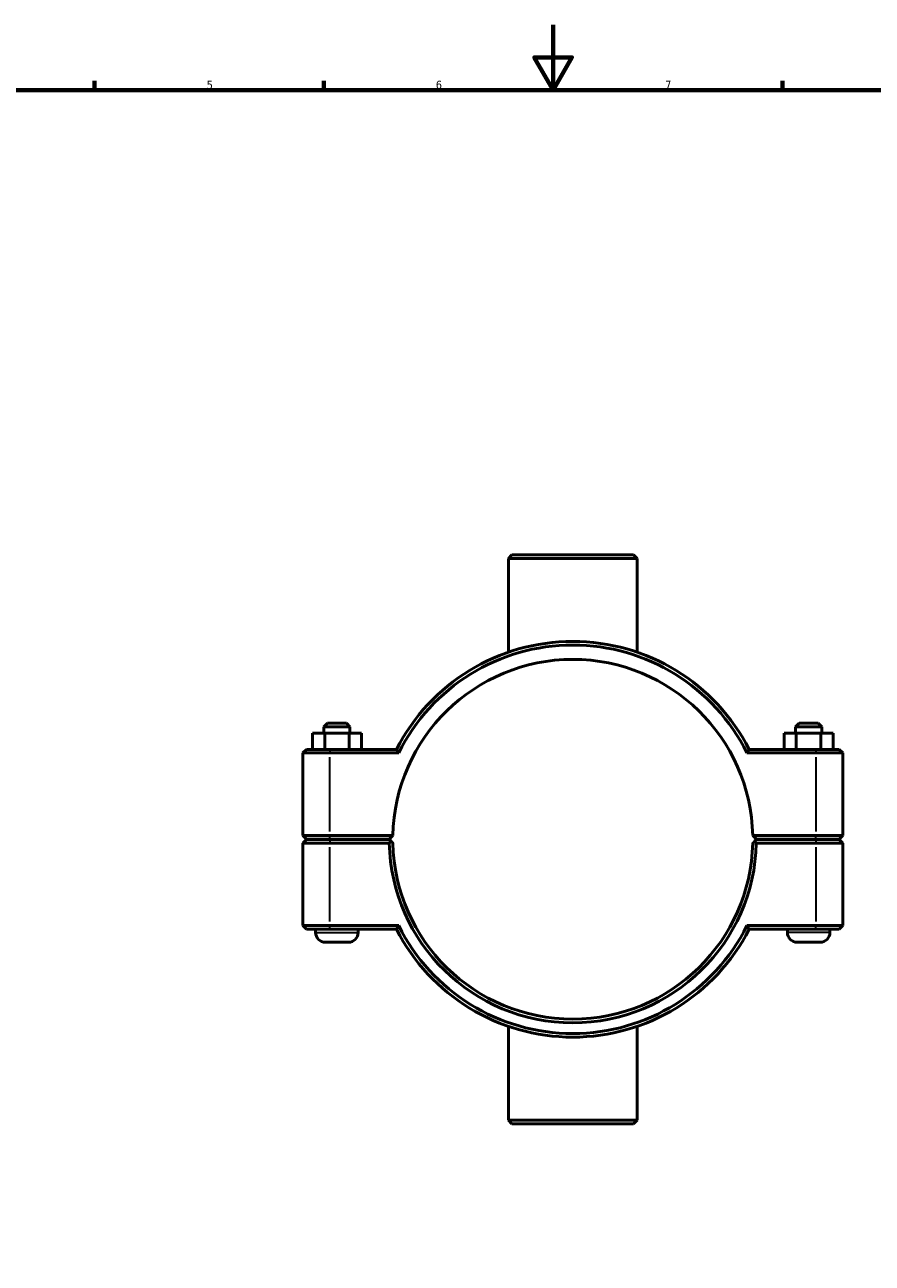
# Model space of a CAD drawing. Header units: millimetres. Extents: x 0 to 902, y -152 to 1184.
# Tile 3 of 5: x 259 to 518, y 215 to 594. Entities that reach past the tile are written whole.
import ezdxf

# ---------------------------------------------------------------- set-up
doc = ezdxf.new("R2010")
doc.units = ezdxf.units.MM
for name, color, linetype, lineweight in [('Border (ISO)', 7, 'Continuous', 70), ('Visible (ISO)', 7, 'Continuous', 50), ('Visible Narrow (ISO)', 7, 'Continuous', 35)]:
    doc.layers.add(name, color=color, linetype=linetype, lineweight=lineweight)
doc.styles.add('Note Text (ISO)', font='tahoma.ttf')

# ---------------------------------------------------------------- blocks, each defined once
blk = doc.blocks.new('Borders Default Border')
at = {"layer": 'Border (ISO)'}
for p, q in [((280.33, 574), (280.33, 576.9)), ((350.42, 574), (350.42, 576.9)), ((490.58, 574), (490.58, 576.9))]:
    blk.add_line(p, q, dxfattribs=at)
at = {"layer": 'Border (ISO)', "flags": 128}
for points in [[(420.5, 594), (420.5, 574), (414.73, 584), (426.27, 584), (420.5, 574)], [(20, 20), (20, 574), (821, 574), (821, 20), (20, 20)]]:
    blk.add_lwpolyline(points, dxfattribs=at)
at = {"layer": 'Border (ISO)', "color": 232, "true_color": 0xca0064, "char_height": 2.5, "attachment_point": 7, "style": 'Note Text (ISO)'}
for s, insert in [('5', (314.64, 574.35)), ('6', (384.66, 574.35)), ('7', (454.77, 574.4))]:
    blk.add_mtext(s, dxfattribs=dict(at, insert=insert))

msp = doc.modelspace()

# ---------------------------------------------------------------- linework, layer by layer
at = {"layer": 'Visible (ISO)'}
for p, q in [((407.942, 431.927), (406.842, 430.827)), ((407.942, 431.927), (445.12, 431.927)), ((445.12, 431.927), (446.22, 430.827)), ((446.22, 430.827), (406.842, 430.827)), ((406.842, 402.134), (406.842, 430.827)), ((446.22, 402.134), (446.22, 430.827)), ((351.531, 380.427), (350.431, 379.327)), ((358.431, 379.327), (350.431, 379.327)), ((350.431, 377.427), (350.431, 379.327)), ((351.531, 380.427), (357.331, 380.427)), ((357.331, 380.427), (358.431, 379.327)), ((358.431, 377.427), (358.431, 379.327)), ((495.731, 380.427), (494.631, 379.327)), ((494.631, 379.327), (502.631, 379.327)), ((494.631, 379.327), (494.631, 377.427)), ((501.531, 380.427), (495.731, 380.427)), ((501.531, 380.427), (502.631, 379.327)), ((502.631, 379.327), (502.631, 377.427)), ((346.926, 377.427), (350.713, 377.427)), ((346.926, 372.427), (346.926, 377.427)), ((350.713, 377.427), (358.219, 377.427)), ((350.713, 372.427), (350.713, 377.427)), ((358.219, 377.427), (361.937, 377.427)), ((358.219, 372.427), (358.219, 377.427)), ((361.937, 372.427), (361.937, 377.427)), ((494.844, 377.427), (491.126, 377.427)), ((491.126, 372.427), (491.126, 377.427)), ((494.844, 372.427), (494.844, 377.427)), ((502.349, 377.427), (494.844, 377.427)), ((502.349, 372.427), (502.349, 377.427)), ((506.137, 377.427), (502.349, 377.427)), ((506.137, 372.427), (506.137, 377.427)), ((345.131, 372.427), (344.031, 371.327)), ((352.281, 371.327), (344.031, 371.327)), ((344.031, 371.327), (344.031, 346.077)), ((345.131, 372.427), (352.281, 372.427)), ((372.642, 372.427), (352.281, 372.427)), ((352.281, 371.327), (373.32, 371.327)), ((479.742, 371.327), (500.781, 371.327)), ((500.781, 372.427), (480.42, 372.427)), ((500.781, 372.427), (507.931, 372.427)), ((509.031, 371.327), (500.781, 371.327)), ((507.931, 372.427), (509.031, 371.327)), ((509.031, 346.077), (509.031, 371.327)), ((345.131, 344.977), (344.031, 346.077)), ((344.031, 346.077), (352.281, 346.077)), ((345.131, 344.877), (344.031, 343.777)), ((352.281, 344.977), (345.131, 344.977)), ((345.131, 344.877), (352.281, 344.877)), ((347.931, 344.877), (347.931, 344.977)), ((371.543, 346.077), (352.281, 346.077)), ((352.281, 344.977), (370.431, 344.977)), ((370.431, 344.877), (352.281, 344.877)), ((360.931, 344.877), (360.931, 344.977)), ((370.431, 344.977), (371.543, 346.077)), ((370.986, 344.329), (370.431, 344.877)), ((481.519, 346.077), (482.631, 344.977)), ((500.781, 346.077), (481.519, 346.077)), ((482.631, 344.877), (482.077, 344.329)), ((482.631, 344.977), (500.781, 344.977)), ((500.781, 344.877), (482.631, 344.877)), ((492.131, 344.977), (492.131, 344.877)), ((500.781, 346.077), (509.031, 346.077)), ((507.931, 344.977), (500.781, 344.977)), ((500.781, 344.877), (507.931, 344.877)), ((505.131, 344.977), (505.131, 344.877)), ((507.931, 344.977), (509.031, 346.077)), ((507.931, 344.877), (509.031, 343.777)), ((352.281, 343.777), (344.031, 343.777)), ((344.031, 343.777), (344.031, 318.527)), ((352.281, 343.777), (370.443, 343.777)), ((482.619, 343.777), (500.781, 343.777)), ((509.031, 343.777), (500.781, 343.777)), ((509.031, 318.527), (509.031, 343.777)), ((344.031, 318.527), (352.281, 318.527)), ((345.131, 317.427), (344.031, 318.527)), ((373.32, 318.527), (352.281, 318.527)), ((500.781, 318.527), (479.742, 318.527)), ((500.781, 318.527), (509.031, 318.527)), ((507.931, 317.427), (509.031, 318.527)), ((352.281, 317.427), (345.131, 317.427)), ((347.931, 316.427), (347.931, 317.427)), ((352.281, 317.427), (372.642, 317.427)), ((360.931, 316.427), (360.931, 317.427)), ((480.42, 317.427), (500.781, 317.427)), ((492.131, 317.427), (492.131, 316.427)), ((507.931, 317.427), (500.781, 317.427)), ((505.131, 317.427), (505.131, 316.427)), ((357.931, 313.427), (350.931, 313.427)), ((495.131, 313.427), (502.131, 313.427)), ((406.842, 259.027), (406.842, 287.721)), ((446.22, 259.027), (446.22, 287.721)), ((406.842, 259.027), (446.22, 259.027)), ((407.942, 257.927), (406.842, 259.027)), ((445.12, 257.927), (407.942, 257.927)), ((445.12, 257.927), (446.22, 259.027))]:
    msp.add_line(p, q, dxfattribs=at)
for centre, radius, start, end in [((426.531, 344.927), 60.5, 27.03569, 152.96431), ((426.531, 344.927), 59.4, 26.3878, 153.6122), ((426.531, 344.927), 55, 1.19809, 178.80191), ((426.531, 344.927), 55, 178.80191, 178.80198), ((426.531, 344.927), 55, 1.19802, 1.19809), ((426.531, 344.927), 56.1, 181.17459, 358.82541), ((426.531, 344.927), 55, 181.19802, 358.80198), ((426.531, 344.927), 59.4, 206.3878, 333.6122), ((350.931, 316.427), 3, 180, 270), ((357.931, 316.427), 3, 270, 0), ((426.531, 344.927), 60.5, 207.03569, 332.96431), ((495.131, 316.427), 3, 180, 270), ((502.131, 316.427), 3, 270, 0)]:
    msp.add_arc(centre, radius, start, end, dxfattribs=at)
for points, degree in [([(373.32, 371.327), (373.093, 371.694), (372.867, 372.06), (372.642, 372.427)], 3), ([(479.742, 371.327), (479.969, 371.694), (480.195, 372.06), (480.42, 372.427)], 3), ([(370.443, 343.777), (370.714, 344.054), (370.986, 344.329)], 2), ([(482.077, 344.329), (482.348, 344.054), (482.619, 343.777)], 2), ([(373.32, 318.527), (373.093, 318.161), (372.867, 317.794), (372.642, 317.427)], 3), ([(479.742, 318.527), (479.969, 318.161), (480.195, 317.794), (480.42, 317.427)], 3)]:
    msp.add_open_spline(points, degree=degree, dxfattribs=at)
for points, weights in [([(371.543, 343.777), (371.266, 344.052), (370.986, 344.329)], [1.01164178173, 1.00874308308, 1.00580210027]), ([(482.077, 344.329), (481.797, 344.052), (481.519, 343.777)], [1.00580210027, 1.00874308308, 1.01164178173])]:
    msp.add_rational_spline(points, weights, degree=2, dxfattribs=at)
at = {"layer": 'Visible Narrow (ISO)'}
for p, q in [((352.281, 372.372), (352.281, 371.382)), ((500.781, 372.372), (500.781, 371.382)), ((352.281, 347.34), (352.281, 370.065)), ((500.781, 370.065), (500.781, 347.34)), ((352.281, 345.032), (352.281, 346.022)), ((352.281, 344.822), (352.281, 343.832)), ((500.781, 345.032), (500.781, 346.022)), ((500.781, 344.822), (500.781, 343.832)), ((352.281, 319.79), (352.281, 342.515)), ((500.781, 342.515), (500.781, 319.79)), ((352.281, 317.482), (352.281, 318.472)), ((500.781, 317.482), (500.781, 318.472)), ((348.011, 316.427), (360.851, 316.427)), ((505.051, 316.427), (492.211, 316.427))]:
    msp.add_line(p, q, dxfattribs=at)

# ---------------------------------------------------------------- block references
msp.add_blockref('Borders Default Border', (0, 0))

doc.saveas('drawing.dxf')
